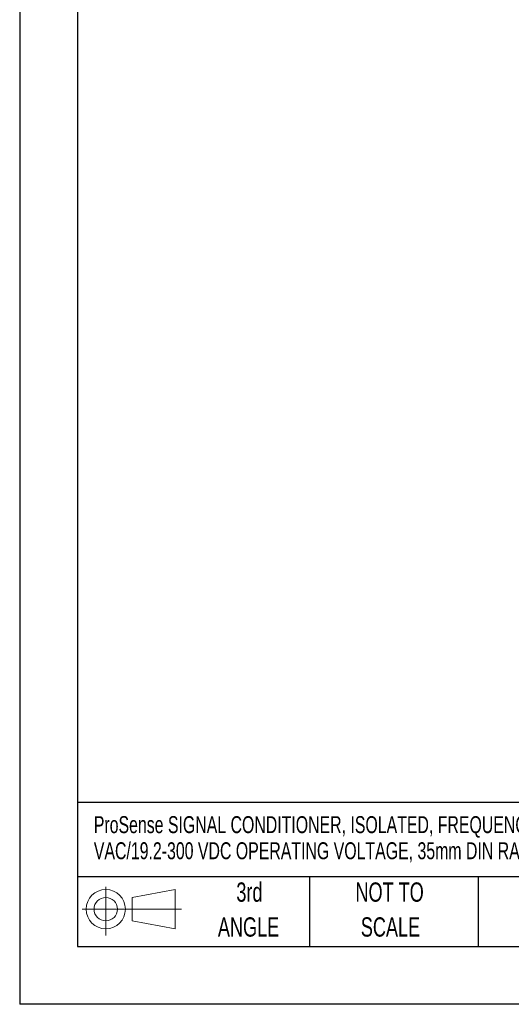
# Model space of a CAD drawing. Header units: millimetres. Extents: x 0 to 559, y 0 to 432.
# Tile 1 of 10: x 0 to 108, y 0 to 216. Entities that reach past the tile are written whole.
import ezdxf

# ---------------------------------------------------------------- set-up
doc = ezdxf.new("R2010")
doc.units = ezdxf.units.MM
doc.header["$LTSCALE"] = 2
doc.linetypes.add('CENTERX2', pattern=[20.32, 12.7, -2.54, 2.54, -2.54])
doc.layers.add('SLD-DEFPOINTS', color=7, linetype='Continuous')
doc.layers.add('TEXT', color=140, linetype='Continuous', lineweight=25)
doc.styles.add('SLDTEXTSTYLE0', font='TXT', dxfattribs={"width": 0.7})

# ---------------------------------------------------------------- blocks, each defined once
blk = doc.blocks.new('Block11')
at = {"color": 7, "linetype": 'Continuous', "lineweight": 18}
for p, q in [((5.18, 10.62), (5.18, 0)), ((10.96, 8.33), (20.35, 10.06)), ((20.35, 10.06), (20.35, 1.46)), ((10.96, 3.19), (10.96, 8.33)), ((0, 5.76), (21.75, 5.76)), ((10.96, 3.19), (20.35, 1.46))]:
    blk.add_line(p, q, dxfattribs=at)
for radius in [4.3, 2.57]:
    blk.add_circle((5.18, 5.76), radius, dxfattribs=at)
blk = doc.blocks.new('Block12')
at = {"layer": 'SLD-DEFPOINTS'}
blk.add_blockref('Block11', (0, 0), dxfattribs=at)
blk = doc.blocks.new('SW_NOTE_0')
at = {"layer": 'TEXT', "color": 0, "linetype": 'CENTERX2', "lineweight": 18, "char_height": 3.7137, "attachment_point": 1, "style": 'SLDTEXTSTYLE0'}
for s, insert in [('ProSense SIGNAL CONDITIONER, ISOLATED, FREQUENCY INPUT, CURRENT, VOLTAGE OR RELAY OUTPUT, 21.6-253', (0, 4.79)), ('VAC/19.2-300 VDC OPERATING VOLTAGE, 35mm DIN RAIL MOUNT', (0, -0.93))]:
    blk.add_mtext(s, dxfattribs=dict(at, insert=insert))
blk = doc.blocks.new('SW_NOTE_0_4')
at = {"layer": 'TEXT', "color": 0, "linetype": 'CENTERX2', "lineweight": 18, "char_height": 4.233, "attachment_point": 2, "style": 'SLDTEXTSTYLE0'}
for s, insert in [('NOT TO', (10.52, 5.46)), ('SCALE', (10.71, -2.19))]:
    blk.add_mtext(s, dxfattribs=dict(at, insert=insert))
blk = doc.blocks.new('SW_NOTE_0_5')
at = {"layer": 'TEXT', "color": 0, "linetype": 'CENTERX2', "lineweight": 18, "char_height": 4.233, "attachment_point": 2, "style": 'SLDTEXTSTYLE0'}
for s, insert in [('3rd', (4.63, 5.46)), ('ANGLE', (4.44, -2.19))]:
    blk.add_mtext(s, dxfattribs=dict(at, insert=insert))

msp = doc.modelspace()

# ---------------------------------------------------------------- linework, layer by layer
at = {"color": 7, "linetype": 'Continuous'}
for p in [(0.005, 431.805), (558.805, 0.005)]:
    msp.add_line(p, (0.005, 0.005), dxfattribs=at)
at = {"layer": 'TEXT'}
for p, q in [((12.7, 419.1), (12.7, 12.7)), ((546.1, 44.252), (12.7, 44.252)), ((546.1, 27.94), (12.7, 27.94)), ((63.5, 27.94), (63.5, 12.7)), ((100.423, 27.94), (100.423, 12.7)), ((12.7, 12.7), (546.1, 12.7))]:
    msp.add_line(p, q, dxfattribs=at)

# ---------------------------------------------------------------- block references
at = {"layer": 'SLD-DEFPOINTS'}
msp.add_blockref('Block12', (13.676, 15.108), dxfattribs=at)
at = {"layer": 'TEXT', "linetype": 'CENTERX2', "lineweight": 18}
for name, p in [('SW_NOTE_0', (16.24, 36.466)), ('SW_NOTE_0_5', (45.695, 21.271)), ('SW_NOTE_0_4', (70.514, 21.271))]:
    msp.add_blockref(name, p, dxfattribs=at)

doc.saveas('drawing.dxf')
